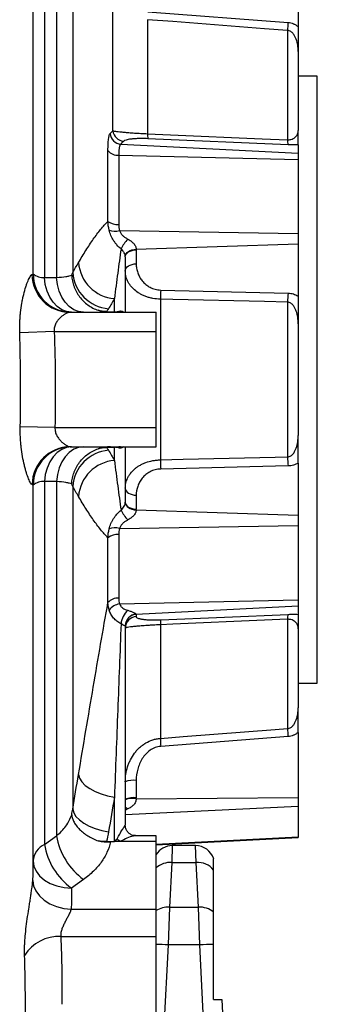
# Model space of a CAD drawing. Header units: millimetres. Extents: x 1593 to 4614, y 2291 to 3744.
# Tile 7 of 10: x 4351 to 4506, y 2618 to 3131. Entities that reach past the tile are written whole.
import ezdxf

# ---------------------------------------------------------------- set-up
doc = ezdxf.new("R2010")
doc.units = ezdxf.units.MM
doc.header["$LTSCALE"] = 2

msp = doc.modelspace()

# ---------------------------------------------------------------- linework, layer by layer
at = {"color": 7, "linetype": 'Continuous', "lineweight": 25}
for p, q in [((4370.21, 3332.63), (4370.21, 2996.72)), ((4378.63, 3315.57), (4378.63, 2999.31)), ((4496.05, 3161.26), (4496.05, 3127.39)), ((4399.6, 3073.16), (4399.6, 3150.01)), ((4417.82, 3135.12), (4490.78, 3129.52)), ((4417.61, 3130.97), (4417.61, 3071.59)), ((4490.57, 3125.37), (4490.57, 3068.45)), ((4496.05, 3114.47), (4496.05, 3073.34)), ((4506.05, 3101.63), (4496.05, 3101.63)), ((4506.05, 2785.63), (4506.05, 3101.63)), ((4403.73, 3066.24), (4496.05, 3061.44)), ((4490.78, 3065.9), (4417.82, 3069.02)), ((4496.05, 3065.9), (4496.05, 3061.44)), ((4397.02, 3025.97), (4397.02, 3062.8)), ((4402.63, 3060.49), (4402.63, 3024.37)), ((4402.63, 3060.49), (4496.05, 3058.24)), ((4496.05, 3061.44), (4496.05, 3058.24)), ((4496.05, 3058.24), (4496.05, 3019.7)), ((4403, 3021.18), (4496.05, 3019.7)), ((4496.05, 3019.7), (4496.05, 3014.22)), ((4411.73, 3011.53), (4496.05, 3014.22)), ((4496.05, 3014.22), (4496.05, 2987.11)), ((4411.73, 3011.17), (4411.73, 3003.9)), ((4406.05, 3007.52), (4406.05, 2978.63)), ((4363.91, 2996.75), (4370.21, 2996.72)), ((4424.51, 2990.21), (4490.78, 2988.62)), ((4400.36, 2978.86), (4400.36, 2985.73)), ((4424.3, 2985.46), (4424.3, 2901.8)), ((4490.57, 2983.88), (4490.57, 2903.38)), ((4377.21, 2978.63), (4422.05, 2978.63)), ((4396.18, 2979.03), (4400.36, 2978.86)), ((4422.05, 2968.63), (4422.05, 2978.63)), ((4369.05, 2968.63), (4351.08, 2968)), ((4369.05, 2968.63), (4422.05, 2968.63)), ((4422.05, 2918.63), (4422.05, 2968.63)), ((4496.05, 2972.71), (4496.05, 2914.55)), ((4369.42, 2918.63), (4351.33, 2918.97)), ((4369.42, 2918.63), (4422.05, 2918.63)), ((4422.05, 2908.63), (4422.05, 2918.63)), ((4377.38, 2908.63), (4422.05, 2908.63)), ((4396.18, 2908.23), (4400.36, 2908.4)), ((4400.36, 2901.54), (4400.36, 2908.4)), ((4406.05, 2908.63), (4406.05, 2879.74)), ((4490.78, 2898.64), (4424.51, 2897.05)), ((4496.05, 2900.15), (4496.05, 2873.05)), ((4370.21, 2890.54), (4363.91, 2890.51)), ((4370.21, 2890.54), (4370.21, 2706.11)), ((4378.63, 2887.95), (4378.63, 2720)), ((4411.73, 2883.36), (4411.73, 2876.09)), ((4411.73, 2875.74), (4496.05, 2873.05)), ((4496.05, 2873.05), (4496.05, 2867.57)), ((4403, 2866.08), (4496.05, 2867.57)), ((4496.05, 2867.57), (4496.05, 2829.02)), ((4397.02, 2827.51), (4397.02, 2861.29)), ((4402.63, 2862.89), (4402.63, 2829.76)), ((4403, 2826.79), (4496.05, 2829.02)), ((4411.73, 2821.44), (4496.05, 2825.82)), ((4496.05, 2829.02), (4496.05, 2825.82)), ((4496.05, 2825.82), (4496.05, 2821.36)), ((4411.73, 2821.38), (4411.73, 2820.19)), ((4424.51, 2818.53), (4490.78, 2821.37)), ((4406.05, 2815.44), (4406.05, 2711.55)), ((4424.3, 2815.96), (4424.3, 2756.81)), ((4490.57, 2818.81), (4490.57, 2761.89)), ((4496.05, 2813.92), (4496.05, 2772.79)), ((4496.05, 2785.63), (4506.05, 2785.63)), ((4496.05, 2759.87), (4496.05, 2726)), ((4490.78, 2757.74), (4424.51, 2752.66)), ((4411.73, 2734.95), (4411.73, 2725.87)), ((4400.36, 2703.17), (4400.36, 2726.14)), ((4411.73, 2725.42), (4496.05, 2726)), ((4496.05, 2726), (4496.05, 2721.45)), ((4496.05, 2721.45), (4496.05, 2705.48)), ((4363.91, 2701.63), (4370.21, 2706.11)), ((4396.18, 2703.13), (4400.36, 2703.17)), ((4403.39, 2703.12), (4398.35, 2702.93)), ((4403.51, 2703.22), (4422.05, 2703.22)), ((4422.05, 2706.14), (4411.3, 2706.14)), ((4422.05, 2703.22), (4422.05, 2706.14)), ((4422.05, 2701.32), (4496.05, 2705.2)), ((4422.05, 2667.86), (4422.05, 2703.22)), ((4496.05, 2705.48), (4496.05, 2705.2)), ((4442.57, 2700.98), (4430.52, 2700.98)), ((4430.22, 2692.2), (4429, 2668.93)), ((4430.22, 2692.2), (4442.88, 2692.2)), ((4444.1, 2668.93), (4442.88, 2692.2)), ((4452.05, 2666.35), (4452.05, 2688.18)), ((4384.35, 2683.41), (4378.05, 2678.91)), ((4377.82, 2667.86), (4422.05, 2667.86)), ((4422.05, 2653.72), (4422.05, 2667.86)), ((4429, 2668.93), (4428.31, 2649.29)), ((4429, 2668.93), (4444.1, 2668.93)), ((4444.78, 2649.29), (4444.1, 2668.93)), ((4372.45, 2653.72), (4422.05, 2653.72)), ((4428.31, 2649.29), (4412.12, 2340.27)), ((4422.05, 2580.98), (4422.05, 2649.5)), ((4444.78, 2649.29), (4428.31, 2649.29)), ((4460.98, 2340.27), (4444.78, 2649.29)), ((4452.05, 2620.79), (4452.05, 2649.5)), ((4452.05, 2620.79), (4456.26, 2620.79)), ((4456.26, 2620.79), (4470.97, 2340.27))]:
    msp.add_line(p, q, dxfattribs=at)
at = {"color": 8, "linetype": 'Continuous', "lineweight": 25}
for p, q in [((4406.05, 2717.26), (4496.05, 2721.45)), ((4422.05, 2701.79), (4496.05, 2705.48)), ((4430.52, 2700.98), (4430.22, 2692.2)), ((4442.88, 2692.2), (4442.57, 2700.98)), ((4358.05, 2686.81), (4358.05, 2689.41))]:
    msp.add_line(p, q, dxfattribs=at)
at = {"color": 7, "linetype": 'Continuous', "lineweight": 25, "flags": 128}
for points in [[(4490.57, 3125.37), (4478.62, 3126.29), (4430.8, 3129.96), (4417.61, 3130.97)], [(4417.61, 3071.59), (4429.57, 3071.07), (4477.38, 3069.02), (4490.57, 3068.45)], [(4406.04, 3007.68), (4406.14, 3008.38), (4406.45, 3009.06), (4406.96, 3009.7), (4407.66, 3010.27), (4408.52, 3010.76), (4409.51, 3011.13), (4410.59, 3011.4), (4411.73, 3011.53)], [(4406.05, 3007.52), (4406.16, 3008.21), (4406.47, 3008.88), (4406.99, 3009.49), (4407.7, 3010.04), (4408.55, 3010.49), (4409.54, 3010.84), (4410.61, 3011.07), (4411.73, 3011.17)], [(4406.05, 3000.26), (4406.16, 3000.94), (4406.47, 3001.61), (4406.99, 3002.22), (4407.7, 3002.77), (4408.55, 3003.22), (4409.54, 3003.57), (4410.61, 3003.8), (4411.73, 3003.9)], [(4358.05, 2998.63), (4358.05, 2998.63)], [(4378.05, 2978.63), (4375.44, 2978.97), (4372.92, 2979.98), (4370.58, 2981.62), (4368.49, 2983.84), (4366.72, 2986.56), (4365.34, 2989.69), (4364.39, 2993.13), (4363.91, 2996.75)], [(4384.35, 2978.63), (4381.75, 2978.97), (4379.23, 2979.98), (4376.89, 2981.61), (4374.8, 2983.83), (4373.03, 2986.55), (4371.65, 2989.67), (4370.7, 2993.1), (4370.21, 2996.72)], [(4490.57, 2983.88), (4478.62, 2984.17), (4430.8, 2985.3), (4424.3, 2985.46)], [(4378.05, 2908.63), (4375.44, 2908.29), (4372.92, 2907.28), (4370.58, 2905.64), (4368.49, 2903.42), (4366.72, 2900.7), (4365.34, 2897.57), (4364.39, 2894.14), (4363.91, 2890.51)], [(4384.35, 2908.63), (4381.75, 2908.29), (4379.23, 2907.29), (4376.89, 2905.65), (4374.8, 2903.43), (4373.03, 2900.72), (4371.65, 2897.59), (4370.7, 2894.16), (4370.21, 2890.54)], [(4424.3, 2901.8), (4436.26, 2902.09), (4484.07, 2903.23), (4490.57, 2903.38)], [(4406.05, 2887.01), (4406.16, 2886.32), (4406.47, 2885.65), (4406.99, 2885.04), (4407.7, 2884.49), (4408.55, 2884.04), (4409.54, 2883.69), (4410.61, 2883.46), (4411.73, 2883.36)], [(4406.04, 2879.58), (4406.14, 2878.88), (4406.45, 2878.2), (4406.96, 2877.56), (4407.66, 2876.99), (4408.52, 2876.51), (4409.51, 2876.13), (4410.59, 2875.87), (4411.73, 2875.74)], [(4406.05, 2879.74), (4406.16, 2879.05), (4406.47, 2878.39), (4406.99, 2877.77), (4407.7, 2877.23), (4408.55, 2876.77), (4409.54, 2876.42), (4410.61, 2876.19), (4411.73, 2876.09)], [(4490.57, 2818.81), (4478.62, 2818.3), (4430.8, 2816.24), (4424.3, 2815.96)], [(4424.3, 2756.81), (4436.26, 2757.73), (4484.07, 2761.39), (4490.57, 2761.89)], [(4381.65, 2737.93), (4382.21, 2736.05), (4383.4, 2734.17), (4385.18, 2732.35), (4387.49, 2730.66), (4390.27, 2729.14), (4393.4, 2727.86), (4396.81, 2726.85), (4400.36, 2726.14)], [(4378.63, 2720), (4379.17, 2718.11), (4380.36, 2716.22), (4382.13, 2714.4), (4384.45, 2712.69), (4387.22, 2711.17), (4390.37, 2709.88), (4393.77, 2708.86), (4397.34, 2708.15)], [(4358.05, 2693.05), (4358.43, 2690.29), (4359.57, 2687.64), (4361.42, 2685.19), (4363.91, 2683.05), (4366.94, 2681.29), (4370.39, 2679.98), (4374.15, 2679.18), (4378.05, 2678.91)], [(4357.86, 2682.8), (4358.28, 2680.04), (4359.45, 2677.36), (4361.3, 2674.85), (4363.78, 2672.62), (4366.8, 2670.74), (4370.23, 2669.28), (4373.95, 2668.31), (4377.82, 2667.86)]]:
    msp.add_lwpolyline(points, dxfattribs=at)
at = {"color": 8, "linetype": 'Continuous', "lineweight": 25, "flags": 128}
msp.add_lwpolyline([(4406.05, 2721.03), (4406.64, 2720.63), (4407.3, 2720.07)], dxfattribs=at)
at = {"color": 7, "linetype": 'Continuous', "lineweight": 25}
for centre, radius, start, end in [((4571.95, 3123.35), 81.41, 175.6539, 178.5751), ((4404.16, 3072.29), 6.07, 185.5593, 265.9576), ((4405.64, 3073.77), 6.07, 185.7774, 265.9908), ((4427.52, 3071.1), 9.92, 177.1848, 192.1127), ((4500.42, 3067.97), 9.86, 177.1992, 192.1443), ((4401.88, 3066.6), 6.16, 218.0703, 277.0697), ((4401.73, 3031.83), 7.51, 231.22, 276.9433), ((4400.6, 3028.63), 7.82, 247.6207, 287.8154), ((4424.22, 3001.55), 22.75, 138.0405, 153.6661), ((4402.06, 3006.13), 20.47, 184.6095, 265.2326), ((4399.05, 3000.89), 20.48, 184.4211, 265.207), ((4377.3, 2998.53), 19.9, 180.861, 269.7343), ((4363.33, 3005.01), 8.28, 230.3629, 273.9956), ((4378.05, 2998.63), 20, 180, 270), ((4486.6, 2985.1), 62.3, 175.2948, 179.6709), ((4552.82, 2983.51), 62.25, 175.2923, 179.6589), ((4403.53, 2982.26), 3.62, 241.1041, 269.6958), ((4377.45, 2888.71), 19.93, 90.2055, 179.4034), ((4378.05, 2888.63), 20, 90, 180), ((4399.05, 2886.38), 20.48, 94.793, 175.5789), ((4403.53, 2905.01), 3.62, 90.3042, 118.8959), ((4402.06, 2881.13), 20.47, 94.7674, 175.3905), ((4486.6, 2902.16), 62.3, 180.3291, 184.7052), ((4552.82, 2903.75), 62.25, 180.3411, 184.7077), ((4363.33, 2882.26), 8.28, 86.0044, 129.6371), ((4424.22, 2885.71), 22.75, 206.3339, 221.9595), ((4400.6, 2858.64), 7.82, 72.1846, 112.3793), ((4401.73, 2855.44), 7.51, 83.0567, 128.78), ((4401.86, 2823.58), 6.23, 82.872, 140.9508), ((4404.03, 2818.86), 7.99, 97.4321, 143.2513), ((4414.23, 2815.7), 10.42, 131.5971, 175.5225), ((4412.04, 2815.45), 6, 93.0246, 180.5122), ((4412.02, 2815.42), 5.97, 92.7383, 179.77), ((4412.02, 2814.22), 5.97, 92.7383, 179.77), ((4500.42, 2819.29), 9.86, 167.8557, 182.8008), ((4434.21, 2816.45), 9.92, 167.8845, 182.8139), ((4571.95, 2763.91), 81.41, 181.4249, 184.3461), ((4505.47, 2758.81), 81.19, 181.4126, 184.3473), ((4410.39, 2723.66), 11.37, 83.2086, 112.4547), ((4410.39, 2714.58), 11.37, 83.2086, 112.4547), ((4368.58, 2692.15), 10.57, 116.2375, 175.1134), ((4398.17, 2707.2), 34.72, 189.2264, 234.5707), ((4404.48, 2711.7), 34.73, 189.2779, 234.5723), ((4408.49, 2711.29), 9.49, 224.9633, 238.3268), ((4430.52, 2690.98), 10, 90.2682, 148.3934), ((4442.57, 2690.98), 10, 18.2455, 89.5914), ((4429.52, 2680.87), 11.35, 86.4793, 131.1592), ((4443.8, 2681.83), 10.41, 37.5801, 95.0865), ((4428.45, 2656.76), 12.18, 87.44, 121.7216), ((4444.76, 2657.43), 11.52, 50.7672, 93.2975), ((4371.52, 2632.52), 21.22, 87.5137, 147.7796), ((4419.97, 2495.18), 154.34, 86.9016, 89.2282), ((4452.56, 2509.75), 139.75, 90.2092, 93.1887)]:
    msp.add_arc(centre, radius, start, end, dxfattribs=at)
at = {"color": 8, "linetype": 'Continuous', "lineweight": 25}
msp.add_arc((4410.02, 2713.95), 11.6, 81.5402, 110.0452, dxfattribs=at)
at = {"color": 7, "linetype": 'Continuous', "lineweight": 25}
for centre, major_axis, ratio, start_param, end_param in [((4399.73, 3010.99), (11.99, 0.67), 0.858017, 6.235361, 6.27001), ((4400.05, 3007.35), (5.99, 0.4), 0.750031, 6.232755, 6.267404), ((4400.05, 2972.65), (1.15, 6.11), 0.963374, 0.116812, 0.140513), ((4400.05, 2984.63), (6, 0), 0.965926, 4.788451, 5.005169), ((4400.05, 2914.61), (-1.15, 6.11), 0.963374, 3.001079, 3.024781), ((4400.05, 2902.63), (6, 0), 0.965926, 1.278016, 1.494735), ((4400.05, 2879.92), (5.99, -0.4), 0.750031, 0.015781, 0.05043), ((4399.73, 2876.27), (11.99, -0.67), 0.858017, 0.013176, 0.047824), ((4399.73, 2820.79), (12, 0.6), 0.140933, 6.276121, 6.31077), ((4400.05, 2814.85), (6, 0.62), 0.215259, 6.226352, 6.261001), ((4399.73, 2725.53), (2.29, 12.71), 0.927093, 4.869566, 4.904215), ((4400.05, 2698.77), (5.98, 0.6), 0.728603, 1.421498, 1.4452), ((4400.05, 2738.85), (0, 35.78), 0.16767, 3.217654, 3.434373), ((4400.05, 2734.6), (0, 32.78), 0.366025, 3.423774, 3.434373)]:
    msp.add_ellipse(centre, major_axis=major_axis, ratio=ratio, start_param=start_param, end_param=end_param, dxfattribs=at)
for points, knots in [([(4363.71, 3339.19), (4363.71, 3337.74), (4363.7, 3335.86), (4363.7, 3331.24), (4363.7, 3328.5), (4363.71, 3323.73), (4363.71, 3322.04), (4363.71, 3318.42), (4363.72, 3316.5), (4363.73, 3310.45), (4363.74, 3306.02), (4363.76, 3296.4), (4363.78, 3291.21), (4363.8, 3280.08), (4363.82, 3274.14), (4363.83, 3264.66), (4363.84, 3261.4), (4363.85, 3256.38), (4363.85, 3254.68), (4363.85, 3251.23), (4363.86, 3249.48), (4363.87, 3240.62), (4363.88, 3233.21), (4363.89, 3217.72), (4363.89, 3209.71), (4363.9, 3193.2), (4363.9, 3184.68), (4363.91, 3158.39), (4363.91, 3139.86), (4363.91, 3117.84), (4363.91, 3115.38), (4363.91, 3110.44), (4363.91, 3107.96), (4363.91, 3100.5), (4363.91, 3095.49), (4363.91, 3080.39), (4363.91, 3070.21), (4363.91, 3049.62), (4363.91, 3039.21), (4363.91, 3018.15), (4363.91, 3007.51), (4363.91, 2996.75)], [0, 0, 0, 0, 0.0625, 0.0625, 0.125, 0.125, 0.15625, 0.15625, 0.1875, 0.1875, 0.25, 0.25, 0.3125, 0.3125, 0.375, 0.375, 0.40625, 0.40625, 0.421875, 0.421875, 0.4375, 0.4375, 0.5, 0.5, 0.5625, 0.5625, 0.625, 0.625, 0.75, 0.75, 0.765625, 0.765625, 0.78125, 0.78125, 0.8125, 0.8125, 0.875, 0.875, 0.9375, 0.9375, 1, 1, 1, 1]), ([(4358.05, 2998.63), (4358.05, 3009.14), (4358.05, 3030.16), (4358.05, 3061.35), (4358.05, 3092.09), (4358.05, 3119.16), (4358.05, 3142.48), (4358.05, 3162.29), (4358.05, 3181.58), (4358.05, 3200.24), (4358.04, 3218.26), (4358.03, 3234.1), (4358.02, 3247.83), (4358.01, 3256.39), (4358.01, 3260.51), (4358.01, 3260.88)], [0, 0, 0, 0, 0.103814, 0.207628, 0.314029, 0.420429, 0.495045, 0.569715, 0.644317, 0.721213, 0.798172, 0.875069, 0.934539, 0.994125, 1, 1, 1, 1]), ([(4490.78, 3129.52), (4491.75, 3129.44), (4492.67, 3129.22), (4494.01, 3128.67), (4494.44, 3128.45), (4495.27, 3127.96), (4495.67, 3127.69), (4496.05, 3127.39)], [0, 0, 0, 0, 0.5, 0.5, 0.75, 0.75, 1, 1, 1, 1]), ([(4496.05, 3127.39), (4496.05, 3126.13), (4496.05, 3124.94), (4496.05, 3122.64), (4496.05, 3121.56), (4496.05, 3119.47), (4496.05, 3118.46), (4496.05, 3116.46), (4496.05, 3115.46), (4496.05, 3114.47)], [0, 0, 0, 0, 0.25, 0.25, 0.5, 0.5, 0.75, 0.75, 1, 1, 1, 1]), ([(4496.05, 3114.47), (4496.05, 3115.53), (4495.98, 3116.6), (4495.67, 3118.71), (4495.43, 3119.75), (4494.88, 3121.28), (4494.66, 3121.78), (4494.15, 3122.75), (4493.86, 3123.22), (4493.14, 3124.09), (4492.73, 3124.48), (4491.99, 3124.95), (4491.72, 3125.09), (4491.16, 3125.28), (4490.87, 3125.35), (4490.57, 3125.37)], [0, 0, 0, 0, 0.25, 0.25, 0.5, 0.5, 0.625, 0.625, 0.75, 0.75, 0.875, 0.875, 0.9375, 0.9375, 1, 1, 1, 1]), ([(4397.02, 3062.8), (4397.02, 3064.02), (4397.05, 3065.13), (4397.12, 3066.65), (4397.15, 3067.14), (4397.22, 3068.04), (4397.26, 3068.46), (4397.36, 3069.23), (4397.41, 3069.58), (4397.53, 3070.21), (4397.59, 3070.49), (4397.79, 3071.21), (4397.95, 3071.54), (4398.12, 3071.7)], [0, 0, 0, 0, 0.25, 0.25, 0.375, 0.375, 0.5, 0.5, 0.625, 0.625, 0.75, 0.75, 1, 1, 1, 1]), ([(4399.6, 3073.16), (4399.93, 3073.06), (4400.56, 3072.95), (4401.98, 3072.75), (4402.54, 3072.68), (4403.81, 3072.54), (4404.52, 3072.47), (4405.69, 3072.36), (4406.1, 3072.33), (4406.96, 3072.25), (4407.41, 3072.22), (4408.8, 3072.11), (4409.79, 3072.03), (4411.37, 3071.93), (4411.91, 3071.89), (4413.01, 3071.83), (4413.57, 3071.79), (4415.26, 3071.7), (4416.42, 3071.64), (4417.61, 3071.59)], [0, 0, 0, 0, 0.25, 0.25, 0.375, 0.375, 0.5, 0.5, 0.5625, 0.5625, 0.625, 0.625, 0.75, 0.75, 0.8125, 0.8125, 0.875, 0.875, 1, 1, 1, 1]), ([(4490.57, 3068.45), (4490.87, 3068.44), (4491.16, 3068.45), (4491.72, 3068.51), (4491.98, 3068.55), (4492.73, 3068.72), (4493.13, 3068.88), (4493.85, 3069.25), (4494.15, 3069.45), (4494.66, 3069.89), (4494.88, 3070.11), (4495.43, 3070.82), (4495.67, 3071.31), (4495.98, 3072.31), (4496.05, 3072.83), (4496.05, 3073.34)], [0, 0, 0, 0, 0.0625, 0.0625, 0.125, 0.125, 0.25, 0.25, 0.375, 0.375, 0.5, 0.5, 0.75, 0.75, 1, 1, 1, 1]), ([(4496.05, 3065.9), (4496.05, 3066.07), (4496.05, 3066.47), (4496.05, 3067.53), (4496.05, 3068.18), (4496.05, 3069.56), (4496.05, 3070.3), (4496.05, 3071.81), (4496.05, 3072.58), (4496.05, 3073.34)], [0, 0, 0, 0, 0.25, 0.25, 0.5, 0.5, 0.75, 0.75, 1, 1, 1, 1]), ([(4403.73, 3066.24), (4403.56, 3066.13), (4403.41, 3065.93), (4403.2, 3065.46), (4403.14, 3065.28), (4403.02, 3064.88), (4402.97, 3064.65), (4402.88, 3064.15), (4402.84, 3063.89), (4402.76, 3063.3), (4402.73, 3062.98), (4402.66, 3062), (4402.63, 3061.28), (4402.63, 3060.49)], [0, 0, 0, 0, 0.25, 0.25, 0.375, 0.375, 0.5, 0.5, 0.625, 0.625, 0.75, 0.75, 1, 1, 1, 1]), ([(4417.82, 3069.02), (4416.93, 3069.06), (4416.07, 3069.08), (4414.83, 3069.09), (4414.42, 3069.09), (4413.62, 3069.08), (4413.22, 3069.07), (4412.1, 3069.04), (4411.4, 3069.01), (4410.43, 3068.94), (4410.12, 3068.91), (4409.53, 3068.86), (4409.25, 3068.83), (4408.46, 3068.73), (4407.98, 3068.66), (4407.14, 3068.5), (4406.77, 3068.41), (4405.84, 3068.14), (4405.43, 3067.94), (4405.22, 3067.72)], [0, 0, 0, 0, 0.125, 0.125, 0.1875, 0.1875, 0.25, 0.25, 0.375, 0.375, 0.4375, 0.4375, 0.5, 0.5, 0.625, 0.625, 0.75, 0.75, 1, 1, 1, 1]), ([(4496.05, 3065.9), (4495.67, 3065.88), (4495.27, 3065.87), (4494.44, 3065.84), (4494.01, 3065.84), (4492.67, 3065.84), (4491.75, 3065.86), (4490.78, 3065.9)], [0, 0, 0, 0, 0.25, 0.25, 0.5, 0.5, 1, 1, 1, 1]), ([(4381.65, 3004.49), (4382.95, 3006.71), (4384.24, 3008.84), (4386.81, 3012.9), (4388.1, 3014.83), (4390.66, 3018.47), (4391.94, 3020.18), (4394.48, 3023.31), (4395.75, 3024.74), (4397.02, 3025.97)], [0, 0, 0, 0, 0.25, 0.25, 0.5, 0.5, 0.75, 0.75, 1, 1, 1, 1]), ([(4403.83, 3011.64), (4403.07, 3012.27), (4402.36, 3012.95), (4401.38, 3014.04), (4401.07, 3014.42), (4400.48, 3015.2), (4400.19, 3015.61), (4399.4, 3016.86), (4398.94, 3017.72), (4398.17, 3019.51), (4397.86, 3020.45), (4397.63, 3021.39)], [0, 0, 0, 0, 0.25, 0.25, 0.375, 0.375, 0.5, 0.5, 0.75, 0.75, 1, 1, 1, 1]), ([(4403, 3021.18), (4403.17, 3020.69), (4403.41, 3020.22), (4403.99, 3019.35), (4404.34, 3018.95), (4405.1, 3018.2), (4405.51, 3017.87), (4406.38, 3017.27), (4406.83, 3017.01), (4407.3, 3016.76)], [0, 0, 0, 0, 0.25, 0.25, 0.5, 0.5, 0.75, 0.75, 1, 1, 1, 1]), ([(4407.3, 3016.76), (4407.87, 3016.47), (4408.41, 3016.15), (4409.42, 3015.41), (4409.89, 3014.99), (4410.5, 3014.32), (4410.69, 3014.08), (4411.02, 3013.6), (4411.18, 3013.34), (4411.42, 3012.82), (4411.52, 3012.56), (4411.67, 3012.04), (4411.71, 3011.78), (4411.73, 3011.53)], [0, 0, 0, 0, 0.25, 0.25, 0.5, 0.5, 0.625, 0.625, 0.75, 0.75, 0.875, 0.875, 1, 1, 1, 1]), ([(4403.83, 3011.64), (4403.26, 3007.56), (4402.68, 3003.32), (4401.53, 2994.66), (4400.94, 2990.23), (4400.36, 2985.73)], [0, 0, 0, 0, 0.5, 0.5, 1, 1, 1, 1]), ([(4406.04, 3007.68), (4406.03, 3007.94), (4405.99, 3008.24), (4405.81, 3008.89), (4405.67, 3009.25), (4405.39, 3009.79), (4405.29, 3009.97), (4405.05, 3010.33), (4404.92, 3010.51), (4404.5, 3011.03), (4404.19, 3011.35), (4403.83, 3011.64)], [0, 0, 0, 0, 0.25, 0.25, 0.5, 0.5, 0.625, 0.625, 0.75, 0.75, 1, 1, 1, 1]), ([(4411.73, 3003.9), (4411.73, 3003.11), (4411.8, 3002.32), (4412.06, 3000.75), (4412.25, 2999.97), (4412.77, 2998.46), (4413.09, 2997.73), (4413.68, 2996.66), (4413.89, 2996.31), (4414.36, 2995.62), (4414.61, 2995.28), (4415.41, 2994.3), (4416.01, 2993.69), (4417.36, 2992.57), (4418.12, 2992.06), (4419.35, 2991.43), (4419.78, 2991.23), (4420.67, 2990.89), (4421.13, 2990.74), (4422.53, 2990.38), (4423.51, 2990.24), (4424.51, 2990.21)], [0, 0, 0, 0, 0.125, 0.125, 0.25, 0.25, 0.375, 0.375, 0.4375, 0.4375, 0.5, 0.5, 0.625, 0.625, 0.75, 0.75, 0.8125, 0.8125, 0.875, 0.875, 1, 1, 1, 1]), ([(4424.3, 2985.46), (4422.96, 2985.49), (4421.66, 2985.62), (4419.76, 2985.97), (4419.13, 2986.12), (4417.91, 2986.45), (4417.31, 2986.64), (4416.17, 2987.06), (4415.61, 2987.29), (4414.54, 2987.79), (4414.02, 2988.06), (4412.54, 2988.93), (4411.66, 2989.56), (4410.06, 2990.95), (4409.35, 2991.71), (4408.15, 2993.27), (4407.66, 2994.08), (4407.06, 2995.35), (4406.88, 2995.78), (4406.58, 2996.65), (4406.45, 2997.1), (4406.15, 2998.44), (4406.05, 2999.34), (4406.05, 3000.26)], [0, 0, 0, 0, 0.125, 0.125, 0.1875, 0.1875, 0.25, 0.25, 0.3125, 0.3125, 0.375, 0.375, 0.5, 0.5, 0.625, 0.625, 0.75, 0.75, 0.8125, 0.8125, 0.875, 0.875, 1, 1, 1, 1]), ([(4351.08, 2968), (4351.03, 2969.8), (4351.05, 2971.57), (4351.15, 2974.21), (4351.2, 2975.08), (4351.32, 2976.82), (4351.4, 2977.68), (4351.67, 2980.22), (4351.9, 2981.86), (4352.31, 2984.22), (4352.46, 2985), (4352.78, 2986.51), (4352.94, 2987.24), (4353.46, 2989.36), (4353.84, 2990.67), (4354.42, 2992.48), (4354.62, 2993.05), (4355.01, 2994.12), (4355.2, 2994.61), (4355.59, 2995.52), (4355.78, 2995.94), (4356.15, 2996.68), (4356.34, 2997.01), (4356.85, 2997.83), (4357.15, 2998.16), (4357.4, 2998.23)], [0, 0, 0, 0, 0.125, 0.125, 0.1875, 0.1875, 0.25, 0.25, 0.375, 0.375, 0.4375, 0.4375, 0.5, 0.5, 0.625, 0.625, 0.6875, 0.6875, 0.75, 0.75, 0.8125, 0.8125, 0.875, 0.875, 1, 1, 1, 1]), ([(4357.4, 2998.23), (4357.62, 2998.3), (4357.78, 2998.37), (4357.99, 2998.5), (4358.05, 2998.56), (4358.05, 2998.63)], [0, 0, 0, 0, 0.5, 0.5, 1, 1, 1, 1]), ([(4370.21, 2996.72), (4372.16, 2996.88), (4373.79, 2997.06), (4375.79, 2997.37), (4376.38, 2997.48), (4377.38, 2997.7), (4377.79, 2997.82), (4378.12, 2997.94)], [0, 0, 0, 0, 0.5, 0.5, 0.75, 0.75, 1, 1, 1, 1]), ([(4378.12, 2997.94), (4378.13, 2997.69), (4378.15, 2997.44), (4378.2, 2996.93), (4378.23, 2996.68), (4378.33, 2995.93), (4378.42, 2995.43), (4378.73, 2993.96), (4379, 2992.99), (4379.53, 2991.55), (4379.72, 2991.08), (4380.14, 2990.15), (4380.37, 2989.7), (4381.09, 2988.36), (4381.63, 2987.52), (4382.84, 2985.89), (4383.51, 2985.12), (4384.95, 2983.7), (4385.71, 2983.04), (4387.33, 2981.86), (4388.19, 2981.32), (4389.97, 2980.39), (4390.9, 2979.99), (4391.85, 2979.66)], [0, 0, 0, 0, 0.03125, 0.03125, 0.0625, 0.0625, 0.125, 0.125, 0.25, 0.25, 0.3125, 0.3125, 0.375, 0.375, 0.5, 0.5, 0.625, 0.625, 0.75, 0.75, 0.875, 0.875, 1, 1, 1, 1]), ([(4490.78, 2988.62), (4491.75, 2988.6), (4492.67, 2988.45), (4494.01, 2988.06), (4494.44, 2987.9), (4495.27, 2987.54), (4495.67, 2987.34), (4496.05, 2987.11)], [0, 0, 0, 0, 0.5, 0.5, 0.75, 0.75, 1, 1, 1, 1]), ([(4496.05, 2972.71), (4496.05, 2973.83), (4495.98, 2974.95), (4495.67, 2977.15), (4495.43, 2978.23), (4494.88, 2979.81), (4494.66, 2980.33), (4494.15, 2981.32), (4493.86, 2981.79), (4493.14, 2982.67), (4492.73, 2983.06), (4491.99, 2983.51), (4491.72, 2983.64), (4491.16, 2983.82), (4490.87, 2983.87), (4490.57, 2983.88)], [0, 0, 0, 0, 0.25, 0.25, 0.5, 0.5, 0.625, 0.625, 0.75, 0.75, 0.875, 0.875, 0.9375, 0.9375, 1, 1, 1, 1]), ([(4496.05, 2987.11), (4496.05, 2986.1), (4496.05, 2984.97), (4496.05, 2982.59), (4496.05, 2981.38), (4496.05, 2978.92), (4496.05, 2977.68), (4496.05, 2975.2), (4496.05, 2973.96), (4496.05, 2972.71)], [0, 0, 0, 0, 0.25, 0.25, 0.5, 0.5, 0.75, 0.75, 1, 1, 1, 1]), ([(4377.21, 2978.63), (4376.92, 2978.63), (4376.57, 2978.56), (4375.81, 2978.3), (4375.38, 2978.12), (4374.52, 2977.65), (4374.07, 2977.37), (4373.16, 2976.73), (4372.7, 2976.36), (4371.81, 2975.54), (4371.38, 2975.08), (4370.56, 2974.06), (4370.19, 2973.5), (4369.72, 2972.58), (4369.58, 2972.26), (4369.34, 2971.59), (4369.23, 2971.23), (4369.01, 2970.16), (4368.97, 2969.39), (4369.05, 2968.63)], [0, 0, 0, 0, 0.125, 0.125, 0.25, 0.25, 0.375, 0.375, 0.5, 0.5, 0.625, 0.625, 0.75, 0.75, 0.8125, 0.8125, 0.875, 0.875, 1, 1, 1, 1]), ([(4357.52, 2888.91), (4357.31, 2888.97), (4357.04, 2889.28), (4356.56, 2890.06), (4356.39, 2890.38), (4356.04, 2891.11), (4355.86, 2891.52), (4355.31, 2892.87), (4354.94, 2893.93), (4354.37, 2895.73), (4354.19, 2896.36), (4353.82, 2897.67), (4353.65, 2898.35), (4353.14, 2900.46), (4352.82, 2901.96), (4352.26, 2905.13), (4352.03, 2906.77), (4351.74, 2909.29), (4351.66, 2910.14), (4351.52, 2911.87), (4351.46, 2912.75), (4351.34, 2915.4), (4351.31, 2917.18), (4351.33, 2918.97)], [0, 0, 0, 0, 0.125, 0.125, 0.1875, 0.1875, 0.25, 0.25, 0.375, 0.375, 0.4375, 0.4375, 0.5, 0.5, 0.625, 0.625, 0.75, 0.75, 0.8125, 0.8125, 0.875, 0.875, 1, 1, 1, 1]), ([(4369.42, 2918.63), (4369.4, 2918.25), (4369.4, 2917.88), (4369.47, 2917.14), (4369.53, 2916.78), (4369.79, 2915.71), (4370.05, 2915.05), (4370.68, 2913.83), (4371.06, 2913.26), (4371.86, 2912.24), (4372.28, 2911.79), (4373.14, 2910.95), (4373.59, 2910.58), (4374.46, 2909.92), (4374.88, 2909.64), (4375.71, 2909.16), (4376.1, 2908.97), (4376.81, 2908.71), (4377.12, 2908.63), (4377.38, 2908.63)], [0, 0, 0, 0, 0.0625, 0.0625, 0.125, 0.125, 0.25, 0.25, 0.375, 0.375, 0.5, 0.5, 0.625, 0.625, 0.75, 0.75, 0.875, 0.875, 1, 1, 1, 1]), ([(4490.57, 2903.38), (4490.87, 2903.39), (4491.16, 2903.44), (4491.72, 2903.62), (4491.98, 2903.75), (4492.73, 2904.2), (4493.13, 2904.59), (4493.85, 2905.47), (4494.15, 2905.95), (4494.66, 2906.93), (4494.88, 2907.45), (4495.43, 2909.03), (4495.67, 2910.11), (4495.98, 2912.32), (4496.05, 2913.43), (4496.05, 2914.55)], [0, 0, 0, 0, 0.0625, 0.0625, 0.125, 0.125, 0.25, 0.25, 0.375, 0.375, 0.5, 0.5, 0.75, 0.75, 1, 1, 1, 1]), ([(4496.05, 2900.15), (4496.05, 2901.16), (4496.05, 2902.29), (4496.05, 2904.67), (4496.05, 2905.89), (4496.05, 2908.34), (4496.05, 2909.58), (4496.05, 2912.06), (4496.05, 2913.3), (4496.05, 2914.55)], [0, 0, 0, 0, 0.25, 0.25, 0.5, 0.5, 0.75, 0.75, 1, 1, 1, 1]), ([(4378.12, 2889.32), (4378.13, 2889.57), (4378.15, 2889.83), (4378.2, 2890.33), (4378.23, 2890.58), (4378.33, 2891.33), (4378.42, 2891.83), (4378.73, 2893.31), (4379, 2894.28), (4379.53, 2895.71), (4379.72, 2896.18), (4380.14, 2897.11), (4380.37, 2897.57), (4381.09, 2898.9), (4381.63, 2899.75), (4382.84, 2901.37), (4383.51, 2902.15), (4384.95, 2903.57), (4385.71, 2904.22), (4387.33, 2905.41), (4388.19, 2905.94), (4389.97, 2906.88), (4390.9, 2907.27), (4391.85, 2907.6)], [0, 0, 0, 0, 0.03125, 0.03125, 0.0625, 0.0625, 0.125, 0.125, 0.25, 0.25, 0.3125, 0.3125, 0.375, 0.375, 0.5, 0.5, 0.625, 0.625, 0.75, 0.75, 0.875, 0.875, 1, 1, 1, 1]), ([(4400.36, 2901.54), (4400.94, 2897.03), (4401.53, 2892.6), (4402.68, 2883.94), (4403.26, 2879.7), (4403.83, 2875.62)], [0, 0, 0, 0, 0.5, 0.5, 1, 1, 1, 1]), ([(4406.05, 2887.01), (4406.05, 2887.92), (4406.15, 2888.82), (4406.55, 2890.59), (4406.84, 2891.46), (4407.44, 2892.73), (4407.67, 2893.15), (4408.17, 2893.98), (4408.45, 2894.38), (4409.35, 2895.55), (4410.04, 2896.29), (4411.24, 2897.34), (4411.66, 2897.67), (4412.56, 2898.32), (4413.03, 2898.62), (4414.01, 2899.19), (4414.52, 2899.46), (4415.59, 2899.96), (4416.15, 2900.2), (4417.88, 2900.83), (4419.09, 2901.17), (4421, 2901.52), (4421.65, 2901.61), (4422.97, 2901.75), (4423.63, 2901.79), (4424.3, 2901.8)], [0, 0, 0, 0, 0.125, 0.125, 0.25, 0.25, 0.3125, 0.3125, 0.375, 0.375, 0.5, 0.5, 0.5625, 0.5625, 0.625, 0.625, 0.6875, 0.6875, 0.75, 0.75, 0.875, 0.875, 0.9375, 0.9375, 1, 1, 1, 1]), ([(4424.51, 2897.05), (4424.01, 2897.04), (4423.51, 2897), (4422.53, 2896.86), (4422.04, 2896.76), (4420.64, 2896.39), (4419.76, 2896.05), (4418.1, 2895.19), (4417.36, 2894.68), (4416, 2893.57), (4415.39, 2892.94), (4414.33, 2891.64), (4413.87, 2890.95), (4413.09, 2889.53), (4412.76, 2888.78), (4411.99, 2886.51), (4411.73, 2884.95), (4411.73, 2883.36)], [0, 0, 0, 0, 0.0625, 0.0625, 0.125, 0.125, 0.25, 0.25, 0.375, 0.375, 0.5, 0.5, 0.625, 0.625, 0.75, 0.75, 1, 1, 1, 1]), ([(4496.05, 2900.15), (4495.67, 2899.92), (4495.27, 2899.72), (4494.44, 2899.36), (4494.01, 2899.2), (4492.67, 2898.81), (4491.75, 2898.67), (4490.78, 2898.64)], [0, 0, 0, 0, 0.25, 0.25, 0.5, 0.5, 1, 1, 1, 1]), ([(4358.05, 2888.63), (4358.05, 2888.68), (4358, 2888.73), (4357.83, 2888.82), (4357.7, 2888.87), (4357.52, 2888.91)], [0, 0, 0, 0, 0.5, 0.5, 1, 1, 1, 1]), ([(4358.05, 2689.41), (4358.05, 2695.16), (4358.05, 2707.73), (4358.05, 2727.98), (4358.05, 2752.25), (4358.05, 2779.78), (4358.05, 2810.94), (4358.05, 2840.52), (4358.05, 2866.52), (4358.05, 2881.78), (4358.05, 2888.63)], [0, 0, 0, 0, 0.097633, 0.213638, 0.327469, 0.479012, 0.631938, 0.786667, 0.904167, 1, 1, 1, 1]), ([(4363.91, 2890.51), (4363.91, 2886.22), (4363.91, 2881.93), (4363.91, 2873.4), (4363.91, 2869.15), (4363.91, 2856.47), (4363.91, 2848.08), (4363.91, 2823.16), (4363.91, 2806.83), (4363.91, 2774.78), (4363.91, 2759.35), (4363.91, 2729.63), (4363.91, 2715.34), (4363.91, 2701.63)], [0, 0, 0, 0, 0.0625, 0.0625, 0.125, 0.125, 0.25, 0.25, 0.5, 0.5, 0.75, 0.75, 1, 1, 1, 1]), ([(4378.12, 2889.32), (4377.79, 2889.44), (4377.38, 2889.56), (4376.38, 2889.79), (4375.79, 2889.89), (4373.79, 2890.2), (4372.16, 2890.38), (4370.21, 2890.54)], [0, 0, 0, 0, 0.25, 0.25, 0.5, 0.5, 1, 1, 1, 1]), ([(4397.02, 2861.29), (4395.75, 2862.52), (4394.48, 2863.95), (4391.93, 2867.09), (4390.66, 2868.8), (4388.1, 2872.44), (4386.81, 2874.37), (4384.24, 2878.43), (4382.95, 2880.55), (4381.65, 2882.78)], [0, 0, 0, 0, 0.25, 0.25, 0.5, 0.5, 0.75, 0.75, 1, 1, 1, 1]), ([(4403.83, 2875.62), (4404.19, 2875.91), (4404.5, 2876.23), (4405.06, 2876.92), (4405.3, 2877.29), (4405.67, 2878.01), (4405.81, 2878.37), (4405.99, 2879.03), (4406.03, 2879.32), (4406.04, 2879.58)], [0, 0, 0, 0, 0.25, 0.25, 0.5, 0.5, 0.75, 0.75, 1, 1, 1, 1]), ([(4411.73, 2875.74), (4411.69, 2875.23), (4411.55, 2874.7), (4411.05, 2873.66), (4410.71, 2873.18), (4410.1, 2872.5), (4409.88, 2872.28), (4409.41, 2871.87), (4409.17, 2871.67), (4408.41, 2871.12), (4407.87, 2870.79), (4407.3, 2870.5)], [0, 0, 0, 0, 0.25, 0.25, 0.5, 0.5, 0.625, 0.625, 0.75, 0.75, 1, 1, 1, 1]), ([(4397.63, 2865.87), (4397.86, 2866.82), (4398.17, 2867.74), (4398.74, 2869.08), (4398.96, 2869.52), (4399.41, 2870.39), (4399.66, 2870.82), (4400.46, 2872.07), (4401.05, 2872.84), (4402.35, 2874.31), (4403.07, 2874.99), (4403.83, 2875.62)], [0, 0, 0, 0, 0.25, 0.25, 0.375, 0.375, 0.5, 0.5, 0.75, 0.75, 1, 1, 1, 1]), ([(4407.3, 2870.5), (4406.83, 2870.26), (4406.38, 2869.99), (4405.51, 2869.39), (4405.1, 2869.06), (4404.34, 2868.32), (4403.99, 2867.91), (4403.41, 2867.04), (4403.17, 2866.57), (4403, 2866.08)], [0, 0, 0, 0, 0.25, 0.25, 0.5, 0.5, 0.75, 0.75, 1, 1, 1, 1]), ([(4381.65, 2737.93), (4382.95, 2745.64), (4384.24, 2753.29), (4386.81, 2768.49), (4388.1, 2776.04), (4390.66, 2791.01), (4391.94, 2798.44), (4394.48, 2813.11), (4395.75, 2820.37), (4397.02, 2827.51)], [0, 0, 0, 0, 0.25, 0.25, 0.5, 0.5, 0.75, 0.75, 1, 1, 1, 1]), ([(4403, 2826.79), (4403.17, 2826.34), (4403.41, 2825.93), (4403.99, 2825.23), (4404.34, 2824.93), (4405.1, 2824.39), (4405.51, 2824.17), (4406.38, 2823.79), (4406.83, 2823.63), (4407.3, 2823.5)], [0, 0, 0, 0, 0.25, 0.25, 0.5, 0.5, 0.75, 0.75, 1, 1, 1, 1]), ([(4403.83, 2816.52), (4403.07, 2816.91), (4402.36, 2817.35), (4401.38, 2818.08), (4401.07, 2818.34), (4400.48, 2818.88), (4400.19, 2819.17), (4399.4, 2820.06), (4398.94, 2820.71), (4398.17, 2822.1), (4397.86, 2822.85), (4397.63, 2823.64)], [0, 0, 0, 0, 0.25, 0.25, 0.375, 0.375, 0.5, 0.5, 0.75, 0.75, 1, 1, 1, 1]), ([(4407.3, 2823.5), (4407.87, 2823.34), (4408.41, 2823.16), (4409.42, 2822.78), (4409.89, 2822.58), (4410.5, 2822.28), (4410.69, 2822.19), (4411.02, 2822), (4411.18, 2821.91), (4411.42, 2821.74), (4411.52, 2821.67), (4411.67, 2821.54), (4411.71, 2821.48), (4411.73, 2821.44)], [0, 0, 0, 0, 0.25, 0.25, 0.5, 0.5, 0.625, 0.625, 0.75, 0.75, 0.875, 0.875, 1, 1, 1, 1]), ([(4411.73, 2820.19), (4411.73, 2820.06), (4411.8, 2819.93), (4412.06, 2819.68), (4412.25, 2819.56), (4412.77, 2819.34), (4413.09, 2819.24), (4413.68, 2819.09), (4413.89, 2819.04), (4414.36, 2818.95), (4414.61, 2818.9), (4415.41, 2818.78), (4416.01, 2818.71), (4417.36, 2818.59), (4418.12, 2818.54), (4419.35, 2818.49), (4419.78, 2818.48), (4420.67, 2818.46), (4421.13, 2818.46), (4422.53, 2818.47), (4423.51, 2818.49), (4424.51, 2818.53)], [0, 0, 0, 0, 0.125, 0.125, 0.25, 0.25, 0.375, 0.375, 0.4375, 0.4375, 0.5, 0.5, 0.625, 0.625, 0.75, 0.75, 0.8125, 0.8125, 0.875, 0.875, 1, 1, 1, 1]), ([(4490.78, 2821.37), (4491.75, 2821.41), (4492.67, 2821.43), (4494.01, 2821.42), (4494.44, 2821.42), (4495.27, 2821.4), (4495.67, 2821.38), (4496.05, 2821.36)], [0, 0, 0, 0, 0.5, 0.5, 0.75, 0.75, 1, 1, 1, 1]), ([(4496.05, 2821.36), (4496.05, 2821.2), (4496.05, 2820.8), (4496.05, 2819.73), (4496.05, 2819.09), (4496.05, 2817.7), (4496.05, 2816.96), (4496.05, 2815.46), (4496.05, 2814.69), (4496.05, 2813.92)], [0, 0, 0, 0, 0.25, 0.25, 0.5, 0.5, 0.75, 0.75, 1, 1, 1, 1]), ([(4403.83, 2816.52), (4403.26, 2801.58), (4402.68, 2786.56), (4401.53, 2756.42), (4400.94, 2741.3), (4400.36, 2726.14)], [0, 0, 0, 0, 0.5, 0.5, 1, 1, 1, 1]), ([(4406.04, 2815.4), (4406.03, 2815.32), (4405.99, 2815.28), (4405.81, 2815.31), (4405.67, 2815.38), (4405.39, 2815.56), (4405.29, 2815.62), (4405.05, 2815.78), (4404.92, 2815.86), (4404.5, 2816.13), (4404.19, 2816.33), (4403.83, 2816.52)], [0, 0, 0, 0, 0.25, 0.25, 0.5, 0.5, 0.625, 0.625, 0.75, 0.75, 1, 1, 1, 1]), ([(4424.3, 2815.96), (4422.96, 2815.9), (4421.66, 2815.84), (4419.76, 2815.73), (4419.13, 2815.69), (4417.91, 2815.61), (4417.31, 2815.57), (4416.17, 2815.49), (4415.61, 2815.45), (4414.54, 2815.37), (4414.02, 2815.33), (4412.54, 2815.2), (4411.66, 2815.12), (4410.06, 2814.96), (4409.35, 2814.88), (4408.15, 2814.73), (4407.66, 2814.66), (4407.06, 2814.56), (4406.88, 2814.53), (4406.58, 2814.46), (4406.45, 2814.43), (4406.15, 2814.35), (4406.05, 2814.29), (4406.05, 2814.25)], [0, 0, 0, 0, 0.125, 0.125, 0.1875, 0.1875, 0.25, 0.25, 0.3125, 0.3125, 0.375, 0.375, 0.5, 0.5, 0.625, 0.625, 0.75, 0.75, 0.8125, 0.8125, 0.875, 0.875, 1, 1, 1, 1]), ([(4496.05, 2813.92), (4496.05, 2814.44), (4495.98, 2814.95), (4495.67, 2815.96), (4495.43, 2816.45), (4494.88, 2817.15), (4494.66, 2817.38), (4494.15, 2817.81), (4493.86, 2818.01), (4493.14, 2818.38), (4492.73, 2818.54), (4491.99, 2818.71), (4491.72, 2818.76), (4491.16, 2818.81), (4490.87, 2818.82), (4490.57, 2818.81)], [0, 0, 0, 0, 0.25, 0.25, 0.5, 0.5, 0.625, 0.625, 0.75, 0.75, 0.875, 0.875, 0.9375, 0.9375, 1, 1, 1, 1]), ([(4490.57, 2761.89), (4490.87, 2761.91), (4491.16, 2761.98), (4491.72, 2762.18), (4491.98, 2762.31), (4492.73, 2762.78), (4493.13, 2763.17), (4493.85, 2764.05), (4494.15, 2764.51), (4494.66, 2765.48), (4494.88, 2765.98), (4495.43, 2767.51), (4495.67, 2768.55), (4495.98, 2770.67), (4496.05, 2771.73), (4496.05, 2772.79)], [0, 0, 0, 0, 0.0625, 0.0625, 0.125, 0.125, 0.25, 0.25, 0.375, 0.375, 0.5, 0.5, 0.75, 0.75, 1, 1, 1, 1]), ([(4496.05, 2759.87), (4496.05, 2761.14), (4496.05, 2762.33), (4496.05, 2764.63), (4496.05, 2765.7), (4496.05, 2767.79), (4496.05, 2768.8), (4496.05, 2770.81), (4496.05, 2771.8), (4496.05, 2772.79)], [0, 0, 0, 0, 0.25, 0.25, 0.5, 0.5, 0.75, 0.75, 1, 1, 1, 1]), ([(4496.05, 2759.87), (4495.67, 2759.57), (4495.27, 2759.3), (4494.44, 2758.81), (4494.01, 2758.59), (4492.67, 2758.04), (4491.75, 2757.82), (4490.78, 2757.74)], [0, 0, 0, 0, 0.25, 0.25, 0.5, 0.5, 1, 1, 1, 1]), ([(4406.05, 2734.17), (4406.05, 2735.51), (4406.15, 2736.83), (4406.55, 2739.45), (4406.84, 2740.73), (4407.44, 2742.64), (4407.67, 2743.27), (4408.17, 2744.51), (4408.45, 2745.11), (4409.35, 2746.88), (4410.04, 2748.01), (4411.24, 2749.61), (4411.66, 2750.13), (4412.56, 2751.12), (4413.03, 2751.59), (4414.01, 2752.48), (4414.52, 2752.9), (4415.59, 2753.7), (4416.15, 2754.07), (4417.88, 2755.09), (4419.09, 2755.63), (4421, 2756.24), (4421.65, 2756.41), (4422.97, 2756.67), (4423.63, 2756.76), (4424.3, 2756.81)], [0, 0, 0, 0, 0.125, 0.125, 0.25, 0.25, 0.3125, 0.3125, 0.375, 0.375, 0.5, 0.5, 0.5625, 0.5625, 0.625, 0.625, 0.6875, 0.6875, 0.75, 0.75, 0.875, 0.875, 0.9375, 0.9375, 1, 1, 1, 1]), ([(4424.51, 2752.66), (4424.01, 2752.62), (4423.51, 2752.54), (4422.53, 2752.32), (4422.04, 2752.18), (4420.64, 2751.65), (4419.76, 2751.18), (4418.1, 2750.03), (4417.36, 2749.36), (4416, 2747.9), (4415.39, 2747.1), (4414.33, 2745.42), (4413.87, 2744.54), (4413.09, 2742.72), (4412.76, 2741.77), (4411.99, 2738.9), (4411.73, 2736.94), (4411.73, 2734.95)], [0, 0, 0, 0, 0.0625, 0.0625, 0.125, 0.125, 0.25, 0.25, 0.375, 0.375, 0.5, 0.5, 0.625, 0.625, 0.75, 0.75, 1, 1, 1, 1]), ([(4411.73, 2725.42), (4411.69, 2724.78), (4411.55, 2724.18), (4411.05, 2723.04), (4410.71, 2722.55), (4410.1, 2721.88), (4409.88, 2721.67), (4409.41, 2721.28), (4409.17, 2721.11), (4408.41, 2720.61), (4407.87, 2720.32), (4407.3, 2720.07)], [0, 0, 0, 0, 0.25, 0.25, 0.5, 0.5, 0.625, 0.625, 0.75, 0.75, 1, 1, 1, 1]), ([(4370.21, 2706.11), (4372.16, 2707.63), (4373.79, 2709.31), (4375.79, 2712.09), (4376.38, 2713.06), (4377.38, 2715.04), (4377.79, 2716.05), (4378.12, 2717.08)], [0, 0, 0, 0, 0.5, 0.5, 0.75, 0.75, 1, 1, 1, 1]), ([(4378.12, 2717.08), (4378.13, 2716.92), (4378.15, 2716.76), (4378.2, 2716.44), (4378.23, 2716.28), (4378.33, 2715.8), (4378.42, 2715.48), (4378.73, 2714.51), (4379, 2713.86), (4379.53, 2712.88), (4379.72, 2712.55), (4380.14, 2711.91), (4380.37, 2711.59), (4381.09, 2710.64), (4381.63, 2710.02), (4382.84, 2708.81), (4383.51, 2708.21), (4384.95, 2707.09), (4385.71, 2706.55), (4387.33, 2705.54), (4388.19, 2705.07), (4389.97, 2704.18), (4390.9, 2703.78), (4391.85, 2703.42)], [0, 0, 0, 0, 0.03125, 0.03125, 0.0625, 0.0625, 0.125, 0.125, 0.25, 0.25, 0.3125, 0.3125, 0.375, 0.375, 0.5, 0.5, 0.625, 0.625, 0.75, 0.75, 0.875, 0.875, 1, 1, 1, 1]), ([(4401.78, 2704.59), (4402.25, 2705.43), (4402.7, 2706.24), (4403.58, 2707.77), (4404.01, 2708.49), (4404.61, 2709.47), (4404.8, 2709.78), (4405.17, 2710.35), (4405.34, 2710.61), (4405.64, 2711.06), (4405.78, 2711.25), (4405.93, 2711.45), (4405.97, 2711.5), (4406.03, 2711.56), (4406.05, 2711.57), (4406.05, 2711.55)], [0, 0, 0, 0, 0.25, 0.25, 0.5, 0.5, 0.625, 0.625, 0.75, 0.75, 0.875, 0.875, 0.9375, 0.9375, 1, 1, 1, 1]), ([(4411.29, 2706.17), (4411.16, 2706.16), (4410.68, 2706.15), (4409.45, 2706.44), (4408.01, 2707.27), (4406.82, 2708.61), (4406.13, 2710.18), (4406.08, 2711.19), (4406.05, 2711.65)], [0, 0, 0, 0, 0.062745, 0.238302, 0.432896, 0.633612, 0.833965, 1, 1, 1, 1]), ([(4398.35, 2702.93), (4397.93, 2701.08), (4397.31, 2699.28), (4396.1, 2696.64), (4395.65, 2695.77), (4394.65, 2694.06), (4394.09, 2693.2), (4392.31, 2690.71), (4390.95, 2689.14), (4387.9, 2686.15), (4386.21, 2684.74), (4384.35, 2683.41)], [0, 0, 0, 0, 0.25, 0.25, 0.375, 0.375, 0.5, 0.5, 0.75, 0.75, 1, 1, 1, 1]), ([(4403.39, 2703.12), (4402.91, 2703.1), (4402.42, 2703.1), (4401.46, 2703.13), (4400.98, 2703.16), (4400.5, 2703.17)], [0, 0, 0, 0, 0.5, 0.5, 1, 1, 1, 1]), ([(4452.05, 2688.18), (4452.05, 2689.03), (4452.05, 2690.73), (4452.05, 2692.56), (4452.05, 2693.71), (4452.05, 2694.23), (4452.05, 2694.13), (4452.05, 2694.11)], [0, 0, 0, 0, 0.2328779, 0.4657999, 0.7003013, 0.9348437, 1, 1, 1, 1]), ([(4353.57, 2643.83), (4353.53, 2645.14), (4353.53, 2646.52), (4353.59, 2648.72), (4353.63, 2649.47), (4353.71, 2651.01), (4353.77, 2651.81), (4353.96, 2654.22), (4354.12, 2655.88), (4354.52, 2659.28), (4354.75, 2661.05), (4355.25, 2664.57), (4355.52, 2666.35), (4355.93, 2669.02), (4356.08, 2669.92), (4356.35, 2671.68), (4356.49, 2672.55), (4356.75, 2674.26), (4356.88, 2675.11), (4357.13, 2676.78), (4357.24, 2677.6), (4357.57, 2679.99), (4357.74, 2681.47), (4357.86, 2682.8)], [0, 0, 0, 0, 0.125, 0.125, 0.1875, 0.1875, 0.25, 0.25, 0.375, 0.375, 0.5, 0.5, 0.625, 0.625, 0.6875, 0.6875, 0.75, 0.75, 0.8125, 0.8125, 0.875, 0.875, 1, 1, 1, 1]), ([(4378.05, 2678.91), (4378.05, 2677.07), (4378.05, 2675.22), (4378.05, 2672.92), (4378.05, 2672.46), (4378.04, 2671.54), (4378.02, 2671.08), (4377.97, 2669.7), (4377.91, 2668.78), (4377.82, 2667.86)], [0, 0, 0, 0, 0.5, 0.5, 0.625, 0.625, 0.75, 0.75, 1, 1, 1, 1]), ([(4377.82, 2667.86), (4377.68, 2667.37), (4377.48, 2666.85), (4377.13, 2666.02), (4377, 2665.74), (4376.72, 2665.17), (4376.58, 2664.88), (4376.14, 2664.01), (4375.82, 2663.41), (4375.17, 2662.19), (4374.85, 2661.57), (4374.22, 2660.33), (4373.91, 2659.7), (4373.35, 2658.43), (4373.1, 2657.8), (4372.7, 2656.56), (4372.55, 2655.94), (4372.39, 2654.77), (4372.38, 2654.22), (4372.45, 2653.72)], [0, 0, 0, 0, 0.125, 0.125, 0.1875, 0.1875, 0.25, 0.25, 0.375, 0.375, 0.5, 0.5, 0.625, 0.625, 0.75, 0.75, 0.875, 0.875, 1, 1, 1, 1]), ([(4422.05, 2649.5), (4422.05, 2651.18), (4422.05, 2652.82), (4422.05, 2655.23), (4422.05, 2656.02), (4422.05, 2657.58), (4422.05, 2658.36), (4422.05, 2660.62), (4422.05, 2662.04), (4422.05, 2664.05), (4422.05, 2664.69), (4422.05, 2665.94), (4422.05, 2666.55), (4422.05, 2667.12)], [0, 0, 0, 0, 0.25, 0.25, 0.375, 0.375, 0.5, 0.5, 0.75, 0.75, 0.875, 0.875, 1, 1, 1, 1]), ([(4452.05, 2649.5), (4452.05, 2651.12), (4452.05, 2652.7), (4452.05, 2655), (4452.05, 2655.76), (4452.05, 2657.25), (4452.05, 2658), (4452.05, 2660.16), (4452.05, 2661.52), (4452.05, 2663.43), (4452.05, 2664.04), (4452.05, 2665.23), (4452.05, 2665.81), (4452.05, 2666.35)], [0, 0, 0, 0, 0.25, 0.25, 0.375, 0.375, 0.5, 0.5, 0.75, 0.75, 0.875, 0.875, 1, 1, 1, 1]), ([(4372.45, 2653.72), (4372.7, 2647.83), (4372.86, 2641.93), (4373.04, 2630.15), (4373.05, 2624.26), (4372.98, 2618.36)], [0, 0, 0, 0, 0.5, 0.5, 1, 1, 1, 1]), ([(4353.99, 2608.75), (4354.04, 2614.54), (4354.04, 2620.36), (4353.9, 2632.05), (4353.77, 2637.93), (4353.57, 2643.83)], [0, 0, 0, 0, 0.5, 0.5, 1, 1, 1, 1])]:
    msp.add_open_spline(points, degree=3, knots=knots, dxfattribs=at)
for points in [[(4398.12, 3071.7), (4398.62, 3072.19), (4399.11, 3072.68), (4399.6, 3073.16)], [(4405.22, 3067.72), (4404.73, 3067.23), (4404.23, 3066.73), (4403.73, 3066.24)], [(4397.63, 3021.39), (4397.25, 3022.9), (4397.05, 3024.42), (4397.02, 3025.97)], [(4402.63, 3024.37), (4402.63, 3023.3), (4402.75, 3022.23), (4403, 3021.18)], [(4378.63, 2999.31), (4379.64, 3001.04), (4380.65, 3002.76), (4381.65, 3004.49)], [(4378.12, 2997.94), (4378.32, 2998.39), (4378.49, 2998.84), (4378.63, 2999.31)], [(4400.36, 2985.73), (4399.36, 2983.98), (4398.35, 2982.23), (4397.34, 2980.48)], [(4391.85, 2979.66), (4393.96, 2978.98), (4396.12, 2978.63), (4398.35, 2978.63)], [(4396.18, 2979.03), (4394.71, 2979.09), (4393.27, 2979.3), (4391.85, 2979.66)], [(4397.34, 2980.48), (4397.05, 2979.99), (4396.66, 2979.5), (4396.18, 2979.03)], [(4351.33, 2918.97), (4351.59, 2935.32), (4351.53, 2951.66), (4351.08, 2968)], [(4369.05, 2968.63), (4369.64, 2951.97), (4369.73, 2935.3), (4369.42, 2918.63)], [(4398.35, 2908.63), (4396.12, 2908.63), (4393.96, 2908.28), (4391.85, 2907.6)], [(4391.85, 2907.6), (4393.27, 2907.97), (4394.71, 2908.18), (4396.18, 2908.23)], [(4396.18, 2908.23), (4396.66, 2907.76), (4397.05, 2907.28), (4397.34, 2906.78)], [(4397.34, 2906.78), (4398.35, 2905.03), (4399.36, 2903.29), (4400.36, 2901.54)], [(4378.63, 2887.95), (4378.49, 2888.42), (4378.32, 2888.88), (4378.12, 2889.32)], [(4381.65, 2882.78), (4380.65, 2884.5), (4379.64, 2886.23), (4378.63, 2887.95)], [(4397.02, 2861.29), (4397.05, 2862.84), (4397.25, 2864.36), (4397.63, 2865.87)], [(4403, 2866.08), (4402.75, 2865.03), (4402.63, 2863.97), (4402.63, 2862.89)], [(4402.63, 2829.76), (4402.63, 2828.75), (4402.75, 2827.76), (4403, 2826.79)], [(4397.63, 2823.64), (4397.25, 2824.91), (4397.05, 2826.2), (4397.02, 2827.51)], [(4378.63, 2720), (4379.64, 2725.98), (4380.65, 2731.96), (4381.65, 2737.93)], [(4400.36, 2726.14), (4399.36, 2720.15), (4398.35, 2714.15), (4397.34, 2708.15)], [(4378.12, 2717.08), (4378.32, 2718.04), (4378.49, 2719.01), (4378.63, 2720)], [(4397.34, 2708.15), (4397.05, 2706.46), (4396.66, 2704.78), (4396.18, 2703.13)], [(4391.85, 2703.42), (4393.96, 2703.01), (4396.12, 2702.85), (4398.35, 2702.93)], [(4396.18, 2703.13), (4394.71, 2703.12), (4393.27, 2703.21), (4391.85, 2703.42)], [(4357.86, 2682.8), (4357.99, 2684.13), (4358.05, 2685.47), (4358.05, 2686.81)]]:
    msp.add_open_spline(points, degree=3, dxfattribs=at)
at = {"color": 8, "linetype": 'Continuous', "lineweight": 25}
for points, knots in [([(4401.78, 2979.08), (4402.34, 2979.19), (4403.51, 2979.4), (4404.7, 2979.25), (4405.13, 2978.67), (4405.16, 2978.63)], [0, 0, 0, 0, 0.467911, 0.962325, 1, 1, 1, 1]), ([(4405.09, 2908.63), (4404.81, 2908.42), (4403.86, 2907.7), (4402.64, 2907.98), (4401.78, 2908.18)], [0, 0, 0, 0, 0.296132, 1, 1, 1, 1]), ([(4407.3, 2720.07), (4407.01, 2719.95), (4406.56, 2719.76), (4406.18, 2719.52), (4406.05, 2719.43)], [0, 0, 0, 0, 0.643144, 1, 1, 1, 1]), ([(4411.3, 2706.11), (4410.92, 2706.08), (4409.78, 2705.98), (4406.99, 2704.93), (4404.65, 2703.78), (4403.51, 2703.22)], [0, 0, 0, 0, 0.206079, 0.613848, 1, 1, 1, 1])]:
    msp.add_open_spline(points, degree=3, knots=knots, dxfattribs=at)

doc.saveas('drawing.dxf')
